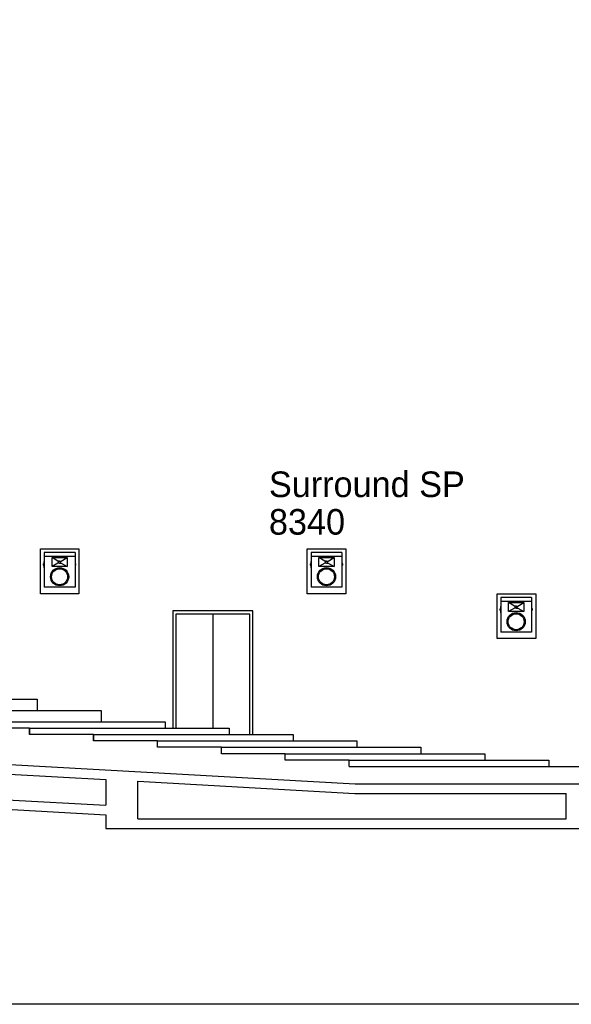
# Model space of a CAD drawing. Header units: millimetres. Extents: x 0 to 84100, y 0 to 59400.
# Tile 59 of 113: x 22699 to 27012, y 39466 to 47158. Entities that reach past the tile are written whole.
import ezdxf
from ezdxf.enums import TextEntityAlignment as Align

# ---------------------------------------------------------------- set-up
doc = ezdxf.new("R2010")
doc.units = ezdxf.units.MM
for name, color, linetype in [('pipe', 3, 'Continuous'), ('S-R SP', 5, 'Continuous'), ('건축', 8, 'Continuous'), ('마감벽', 8, 'Continuous'), ('무대멀티박스', 7, 'Continuous'), ('입면계단', 8, 'Continuous'), ('입면선', 8, 'Continuous')]:
    doc.layers.add(name, color=color, linetype=linetype)
doc.styles.add('DALUS', font='GOTHIC.TTF')

# ---------------------------------------------------------------- blocks, each defined once
blk = doc.blocks.new('SR-SP-SD')
at = {"layer": 'S-R SP', "color": 5}
for p, q in [((-241, 0), (-241, -545)), ((241, 0), (-241, 0)), ((241, 0), (241, -545)), ((-246, -140), (-241, -140)), ((-246, -140), (-246, -240)), ((-241, -58), (241, -58)), ((-26, -135), (-118, -78)), ((0, -135), (-26, -135)), ((0, -135), (26, -135)), ((26, -135), (118, -78)), ((246, -140), (241, -140)), ((246, -240), (246, -140)), ((-256, -180), (-249, -180)), ((-256, -180), (-256, -200)), ((-256, -200), (-249, -200)), ((-249, -175), (-246, -175)), ((-249, -175), (-249, -205)), ((-249, -205), (-246, -205)), ((-246, -240), (-241, -240)), ((-26, -166), (-118, -222)), ((0, -166), (-26, -166)), ((0, -166), (26, -166)), ((26, -166), (118, -222)), ((246, -240), (241, -240)), ((249, -175), (246, -175)), ((249, -205), (246, -205)), ((249, -205), (249, -175)), ((256, -180), (249, -180)), ((256, -200), (249, -200)), ((256, -200), (256, -180)), ((241, -545), (-241, -545))]:
    blk.add_line(p, q, dxfattribs=at)
blk.add_lwpolyline([(-118, -78), (118, -78), (118, -222), (-118, -222)], close=True, dxfattribs=at)
for centre, radius in [((0, -150), 15.6), ((0, -380), 142), ((0, -380), 125)]:
    blk.add_circle(centre, radius, dxfattribs=at)

msp = doc.modelspace()

# ---------------------------------------------------------------- linework, layer by layer
msp.add_lwpolyline([(2388.857, 57597.963), (36842.444, 57597.963), (36842.444, 39465.613), (2388.857, 39465.613)], close=True)
at = {"layer": 'pipe', "color": 8}
for points in [[(22861.561, 43023.267), (23161.561, 43023.267), (23161.561, 42673.267), (22861.561, 42673.267)], [(24948.012, 43023.267), (25248.012, 43023.267), (25248.012, 42673.267), (24948.012, 42673.267)], [(26433.569, 42672.12), (26733.569, 42672.12), (26733.569, 42322.12), (26433.569, 42322.12)]]:
    msp.add_lwpolyline(points, close=True, dxfattribs=at)
at = {"layer": '건축', "color": 8}
for p, q in [((22622.877, 41338.267), (25322.877, 41188.267)), ((22616.651, 41263.497), (23372.877, 41221.484)), ((23372.877, 41221.484), (23372.877, 41021.176)), ((23622.877, 40913.267), (23622.877, 41207.595)), ((23622.877, 41207.595), (25320.795, 41113.267)), ((23622.877, 41207.595), (25320.795, 41113.267)), ((23622.877, 41207.595), (25320.795, 41113.267)), ((25322.877, 41188.267), (27672.867, 41188.267)), ((25320.795, 41113.267), (26922.877, 41113.267)), ((25320.795, 41113.267), (26972.877, 41113.267)), ((25320.795, 41113.267), (26972.877, 41113.267)), ((25320.795, 41113.267), (26922.877, 41113.267)), ((26972.877, 40913.267), (26972.877, 41113.267)), ((22600.048, 41064.111), (23372.877, 41021.176)), ((22593.822, 40989.341), (23372.877, 40946.06)), ((23372.877, 40946.06), (23372.877, 40838.267)), ((23622.877, 40913.267), (26972.877, 40913.267)), ((23372.877, 40838.267), (27172.877, 40838.267))]:
    msp.add_line(p, q, dxfattribs=at)
at = {"layer": '마감벽', "color": 8}
for p, q in [((22776.041, 41623.267), (22276.041, 41623.267)), ((22776.041, 41623.267), (22776.041, 41573.267)), ((22776.041, 41573.267), (22776.041, 41623.267)), ((23276.041, 41573.267), (22776.041, 41573.267)), ((23276.041, 41573.267), (23276.041, 41523.267)), ((23276.041, 41523.267), (23276.041, 41573.267)), ((23776.041, 41523.267), (23276.041, 41523.267)), ((23776.041, 41473.267), (23776.041, 41523.267)), ((24276.041, 41473.267), (23776.041, 41473.267)), ((24276.041, 41423.267), (24276.041, 41473.267)), ((24776.041, 41423.267), (24276.041, 41423.267)), ((24776.041, 41373.267), (24776.041, 41423.267)), ((25276.041, 41373.267), (24776.041, 41373.267)), ((25276.041, 41323.267), (25276.041, 41373.267)), ((25276.041, 41323.267), (27497.867, 41323.267))]:
    msp.add_line(p, q, dxfattribs=at)
at = {"layer": '입면계단', "color": 8}
for p, q in [((21276.041, 41848.267), (22836.376, 41848.267)), ((22836.376, 41848.267), (22836.376, 41760.767)), ((21776.041, 41760.767), (23336.376, 41760.767)), ((23336.376, 41760.767), (23336.376, 41673.267)), ((22276.041, 41673.267), (23836.376, 41673.267)), ((22776.041, 41623.267), (24336.376, 41623.267)), ((23836.376, 41673.267), (23836.376, 41623.267)), ((24336.376, 41623.267), (24336.376, 41573.267)), ((23276.041, 41573.267), (24836.376, 41573.267)), ((23291.041, 41573.267), (24836.376, 41573.267)), ((24836.376, 41573.267), (24836.376, 41523.267)), ((24836.376, 41573.267), (24836.376, 41523.267)), ((23776.041, 41523.267), (25336.376, 41523.267)), ((24276.041, 41473.267), (25836.376, 41473.267)), ((25336.376, 41523.267), (25336.376, 41473.267)), ((25836.376, 41473.267), (25836.376, 41423.267)), ((24776.041, 41423.267), (26336.376, 41423.267)), ((26336.376, 41423.267), (26336.376, 41373.267)), ((25276.041, 41373.267), (26836.376, 41373.267)), ((26836.376, 41373.267), (26836.376, 41323.267))]:
    msp.add_line(p, q, dxfattribs=at)
at = {"layer": '입면선', "color": 8}
msp.add_line((24209.526, 42513.267), (24209.526, 41623.267), dxfattribs=at)
for points in [[(24522.57, 41573.267), (24522.57, 42538.267), (23896.482, 42538.267), (23896.482, 41623.267)], [(24497.57, 41573.267), (24497.57, 42513.267), (23921.482, 42513.267), (23921.482, 41623.267)]]:
    msp.add_lwpolyline(points, dxfattribs=at)

# ---------------------------------------------------------------- block references
at = {"layer": 'pipe', "color": 8, "xscale": 0.5, "yscale": 0.5, "zscale": 0.5}
for p in [(23011.561, 42995.767), (25098.012, 42995.767), (26580.732, 42644.62)]:
    msp.add_blockref('SR-SP-SD', p, dxfattribs=at)

# ---------------------------------------------------------------- texts
at = {"layer": '무대멀티박스', "color": 5, "linetype": 'Continuous', "style": 'DALUS'}
for s, p in [('Surround SP', (24648.24, 43528.106)), ('8340', (24648.24, 43234.739))]:
    msp.add_text(s, height=200, dxfattribs=at).set_placement(p, align=Align.MIDDLE_LEFT)

doc.saveas('drawing.dxf')
